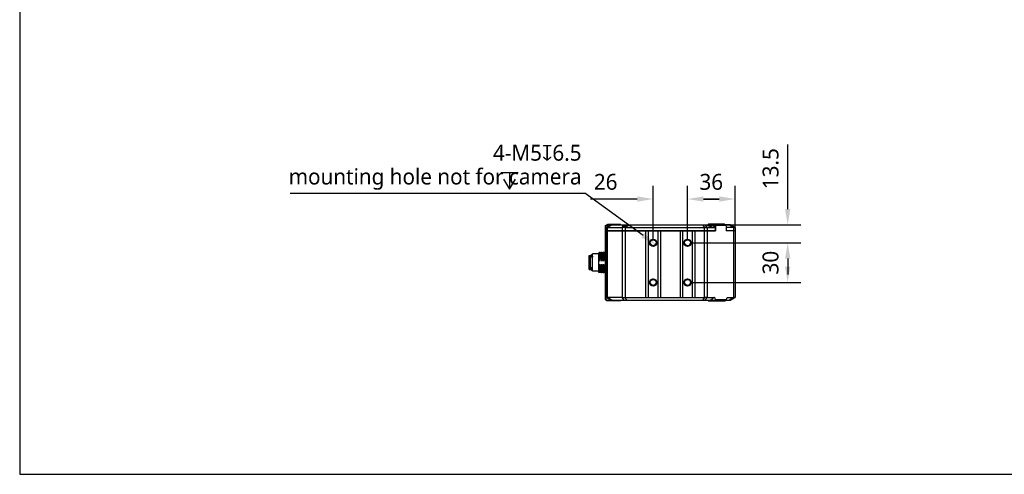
# Model space of a CAD drawing. Header units: millimetres. Extents: x 139 to 470, y 107 to 343.
# Tile 1 of 20: x 139 to 325, y 107 to 193. Entities that reach past the tile are written whole.
import ezdxf

# ---------------------------------------------------------------- set-up
doc = ezdxf.new("R2010")
doc.units = ezdxf.units.MM
doc.header["$LTSCALE"] = 32.67
doc.header["$PDMODE"] = 3
doc.header["$PDSIZE"] = 8
doc.layers.get('0').update_dxf_attribs({"linetype": 'CONTINUOUS'})
doc.layers.get('Defpoints').update_dxf_attribs({"linetype": 'CONTINUOUS'})
doc.layers.add('00_COMPONENTS', color=7, linetype='CONTINUOUS')
doc.layers.add('51__DRAFT_DIMS', color=7, linetype='CONTINUOUS')
doc.styles.get("Standard").update_dxf_attribs({"font": 'Roboto-Regular.ttf'})
doc.dimstyles.new('DIMSTYLE_1', dxfattribs={"dimtxt": 3, "dimasz": 3, "dimexe": 2.5, "dimexo": 0.5, "dimtad": 1, "dimlfac": 4, "dimdsep": 46, "dimtxsty": 'STANDARD', "dimblk": '_FILLED', "dimblk1": '_FILLED', "dimblk2": '_FILLED', "dimcen": 0.09, "dimclrt": 3, "dimazin": 2, "dimtp": 0.1, "dimtm": 0.1, "dimtfac": 1, "dimtofl": 0, "dimtmove": 0, "dimatfit": 1, "dimldrblk": '_FILLED', "dimfxl": 1, "dimtolj": 1, "dimarcsym": 0})
doc.dimstyles.new('DIMSTYLE_4', dxfattribs={"dimtxt": 3, "dimasz": 3, "dimexe": 2.5, "dimexo": 0.5, "dimgap": 0.75, "dimtad": 1, "dimlfac": 4, "dimdsep": 46, "dimtxsty": 'STANDARD', "dimblk": '_FILLED', "dimblk1": '_FILLED', "dimblk2": '_FILLED', "dimcen": 0.09, "dimclrt": 3, "dimazin": 2, "dimtp": 0.3, "dimtm": 0.3, "dimtfac": 1, "dimtofl": 0, "dimtmove": 0, "dimatfit": 3, "dimldrblk": '_FILLED', "dimfxl": 1, "dimtolj": 1, "dimarcsym": 0})
doc.dimstyles.new('DIMSTYLE_7', dxfattribs={"dimtxt": 3, "dimasz": 3, "dimexe": 2.5, "dimexo": 0.5, "dimgap": 0.75, "dimtad": 1, "dimlfac": 4, "dimdsep": 46, "dimtxsty": 'STANDARD', "dimblk": '_FILLED', "dimblk1": '_FILLED', "dimblk2": '_FILLED', "dimcen": 0.09, "dimclrt": 3, "dimazin": 2, "dimtp": 0.2, "dimtm": 0.2, "dimtfac": 1, "dimtofl": 0, "dimtmove": 0, "dimatfit": 3, "dimldrblk": '_FILLED', "dimfxl": 1, "dimtolj": 1, "dimarcsym": 0})

# ---------------------------------------------------------------- blocks, each defined once
blk = doc.blocks.new('_FILLED')
at = {"color": 0, "linetype": 'ByBlock'}
blk.add_solid([(0, 0), (-1, 0.167), (-1, -0.167)], dxfattribs=at)
blk = doc.blocks.new('*D12')
at = {"layer": '51__DRAFT_DIMS', "color": 0, "lineweight": -2}
for p, q in [((259.03, 151.07), (259.03, 161.34)), ((265.53, 151.07), (265.53, 161.34)), ((256.03, 158.84), (247.18, 158.84)), ((268.53, 158.84), (271.53, 158.84))]:
    blk.add_line(p, q, dxfattribs=at)
at = {"layer": 'Defpoints', "color": 0}
for p in [(265.53, 158.84), (259.03, 150.57), (265.53, 150.57)]:
    blk.add_point(p, dxfattribs=at)
at = {"layer": '51__DRAFT_DIMS', "color": 0, "linetype": 'ByBlock', "lineweight": -2, "xscale": 3, "yscale": 3, "zscale": 3}
blk.add_blockref('_FILLED', (259.03, 158.84), dxfattribs=at)
at = {"layer": '51__DRAFT_DIMS', "color": 0, "linetype": 'ByBlock', "lineweight": -2, "xscale": 3, "yscale": 3, "zscale": 3, "rotation": 180}
blk.add_blockref('_FILLED', (265.53, 158.84), dxfattribs=at)
at = {"layer": '51__DRAFT_DIMS', "color": 3, "insert": (252.28, 163.59), "char_height": 3, "attachment_point": 3, "line_spacing_factor": 0.9}
blk.add_mtext('\\A1;26', dxfattribs=at)
blk = doc.blocks.new('*D13')
at = {"layer": '51__DRAFT_DIMS', "color": 0, "lineweight": -2}
for p, q in [((265.53, 151.07), (265.53, 161.34)), ((274.53, 153.32), (274.53, 161.34)), ((271.53, 158.84), (268.53, 158.84))]:
    blk.add_line(p, q, dxfattribs=at)
at = {"layer": 'Defpoints', "color": 0}
for p in [(265.53, 158.84), (274.53, 152.82), (265.53, 150.57)]:
    blk.add_point(p, dxfattribs=at)
at = {"layer": '51__DRAFT_DIMS', "color": 0, "linetype": 'ByBlock', "lineweight": -2, "xscale": 3, "yscale": 3, "zscale": 3, "rotation": 180}
blk.add_blockref('_FILLED', (265.53, 158.84), dxfattribs=at)
at = {"layer": '51__DRAFT_DIMS', "color": 0, "linetype": 'ByBlock', "lineweight": -2, "xscale": 3, "yscale": 3, "zscale": 3}
blk.add_blockref('_FILLED', (274.53, 158.84), dxfattribs=at)
at = {"layer": '51__DRAFT_DIMS', "color": 3, "insert": (270.02, 163.59), "char_height": 3, "attachment_point": 2, "line_spacing_factor": 0.9}
blk.add_mtext('\\A1;36', dxfattribs=at)
blk = doc.blocks.new('*D14')
at = {"layer": '51__DRAFT_DIMS', "color": 0, "lineweight": -2}
for p, q in [((284.47, 156.95), (284.47, 169.15)), ((268.86, 153.95), (286.97, 153.95)), ((266.03, 150.57), (286.97, 150.57)), ((284.47, 147.57), (284.47, 144.57))]:
    blk.add_line(p, q, dxfattribs=at)
at = {"layer": 'Defpoints', "color": 0}
for p in [(268.36, 153.95), (265.53, 150.57), (284.47, 150.57)]:
    blk.add_point(p, dxfattribs=at)
at = {"layer": '51__DRAFT_DIMS', "color": 0, "linetype": 'ByBlock', "lineweight": -2, "xscale": 3, "yscale": 3, "zscale": 3}
for p, rotation in [((284.47, 153.95), 270), ((284.47, 150.57), 90)]:
    blk.add_blockref('_FILLED', p, dxfattribs=dict(at, rotation=rotation))
at = {"layer": '51__DRAFT_DIMS', "color": 3, "insert": (279.72, 160.7), "char_height": 3, "attachment_point": 1, "rotation": 90, "line_spacing_factor": 0.9}
blk.add_mtext('\\A1;13.5', dxfattribs=at)
blk = doc.blocks.new('*D15')
at = {"layer": '51__DRAFT_DIMS', "color": 0, "lineweight": -2}
for p, q in [((266.03, 150.57), (286.97, 150.57)), ((284.47, 147.57), (284.47, 146.07)), ((266.03, 143.07), (286.97, 143.07))]:
    blk.add_line(p, q, dxfattribs=at)
at = {"layer": 'Defpoints', "color": 0}
for p in [(265.53, 150.57), (265.53, 143.07), (284.47, 143.07)]:
    blk.add_point(p, dxfattribs=at)
at = {"layer": '51__DRAFT_DIMS', "color": 0, "linetype": 'ByBlock', "lineweight": -2, "xscale": 3, "yscale": 3, "zscale": 3}
for p, rotation in [((284.47, 150.57), 90), ((284.47, 143.07), 270)]:
    blk.add_blockref('_FILLED', p, dxfattribs=dict(at, rotation=rotation))
at = {"layer": '51__DRAFT_DIMS', "color": 3, "insert": (279.72, 146.82), "char_height": 3, "attachment_point": 2, "rotation": 90, "line_spacing_factor": 0.9}
blk.add_mtext('\\A1;30', dxfattribs=at)
blk = doc.blocks.new('*D16')
at = {"layer": '51__DRAFT_DIMS', "color": 0, "lineweight": -2}
for p in [(190.4, 159.97), (257.11, 151.97)]:
    blk.add_line(p, (246.11, 159.97), dxfattribs=at)
at = {"layer": 'Defpoints', "color": 0}
for p in [(258.52, 150.94), (259.53, 150.21)]:
    blk.add_point(p, dxfattribs=at)
at = {"layer": '51__DRAFT_DIMS', "color": 0, "linetype": 'ByBlock', "lineweight": -2, "xscale": 3, "yscale": 3, "zscale": 3, "rotation": 323.9818734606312}
blk.add_blockref('_FILLED', (259.53, 150.21), dxfattribs=at)
at = {"layer": '51__DRAFT_DIMS', "color": 3, "insert": (245.48, 169.09), "char_height": 3, "attachment_point": 3, "line_spacing_factor": 0.9}
blk.add_mtext('\\A1;4-M{\\A1;5\\Fgdt|c0;x\\fRoboto|b0|i0|c0|p2;6.5\\Pmounting hole not for camera}', dxfattribs=at)

msp = doc.modelspace()

# ---------------------------------------------------------------- linework, layer by layer
msp.add_lwpolyline([(139.2143, 343.1986), (139.2143, 106.8055), (470.0216, 106.8055), (470.0216, 343.1986)], close=True)
at = {"layer": '00_COMPONENTS', "color": 7}
for p, q in [((250.0281, 153.8247), (250.4656, 154.0747)), ((250.0281, 139.8247), (250.0281, 153.8247)), ((250.0281, 152.8247), (270.8223, 152.8247)), ((251.0281, 153.9497), (250.1531, 153.4497)), ((250.1531, 152.8997), (250.1531, 153.4497)), ((250.1531, 152.8997), (270.7958, 152.8997)), ((250.1531, 140.1997), (250.1531, 152.8247)), ((250.2781, 153.9497), (250.2667, 153.961)), ((250.2781, 153.9497), (250.2781, 153.5211)), ((250.2781, 153.9497), (254.4272, 153.9497)), ((250.2781, 152.8997), (250.2781, 152.8247)), ((250.3728, 153.4497), (253.1834, 153.4497)), ((250.4031, 152.8247), (250.4031, 152.8997)), ((250.4656, 154.0747), (252.7781, 154.0747)), ((252.7781, 154.0747), (252.9031, 153.9497)), ((253.2804, 153.6997), (254.0897, 153.6997)), ((253.7138, 153.4497), (268.7174, 153.4497)), ((254.4297, 153.9497), (270.4895, 153.9497)), ((258.1531, 140.1997), (258.1531, 152.8247)), ((259.9031, 152.8247), (259.9031, 140.1997)), ((264.6531, 140.1997), (264.6531, 152.8247)), ((266.4031, 152.8247), (266.4031, 140.1997)), ((269.2478, 153.4497), (270.7958, 153.4497)), ((269.5205, 154.0747), (269.3955, 153.9497)), ((272.4575, 154.0747), (269.5205, 154.0747)), ((269.694, 153.6997), (270.0258, 153.6997)), ((270.1771, 153.9497), (270.7958, 153.4497)), ((270.2566, 152.8247), (270.2566, 152.8997)), ((270.4895, 153.9497), (270.6013, 154.0747)), ((270.4895, 153.9497), (270.8223, 153.6807)), ((270.6013, 154.0747), (270.9107, 153.8247)), ((270.7958, 152.8997), (270.7958, 153.4497)), ((270.8223, 153.6807), (270.9107, 153.8247)), ((270.8223, 153.6807), (270.8223, 152.8247)), ((272.7668, 153.8247), (270.9107, 153.8247)), ((272.7668, 153.8247), (272.4575, 154.0747)), ((273.6531, 153.9497), (272.6122, 153.9497)), ((272.7668, 153.8247), (272.8552, 153.6807)), ((272.8552, 153.6807), (272.8552, 152.8247)), ((272.8552, 153.4711), (272.8817, 153.4497)), ((272.8552, 152.8997), (274.5281, 152.8997)), ((274.5281, 152.8247), (272.8552, 152.8247)), ((274.3084, 153.4497), (272.8817, 153.4497)), ((272.8817, 152.8997), (272.8817, 153.4497)), ((274.5281, 153.4497), (273.6531, 153.9497)), ((274.2781, 152.8997), (274.2781, 152.8247)), ((274.5281, 153.4497), (274.5281, 152.8997)), ((274.5281, 152.8247), (274.5281, 140.1997)), ((246.9031, 148.1372), (247.1031, 148.1372)), ((246.9031, 145.5122), (246.9031, 148.1372)), ((247.1031, 148.1372), (247.1031, 145.5122)), ((247.1031, 148.1122), (247.1281, 148.1372)), ((247.1281, 148.1372), (247.3531, 148.1372)), ((247.1281, 145.5122), (247.1281, 148.1372)), ((247.1531, 147.7747), (247.2031, 147.8247)), ((247.1531, 145.8747), (247.1531, 147.7747)), ((247.5281, 147.8247), (247.2031, 147.8247)), ((247.2031, 145.8247), (247.2031, 147.8247)), ((247.3531, 148.3247), (247.4294, 148.3247)), ((247.3531, 147.8247), (247.3531, 148.3247)), ((247.4327, 148.3196), (247.4335, 148.3164)), ((247.5038, 148.1965), (247.4336, 148.318)), ((247.5104, 148.2147), (247.5019, 148.1999)), ((247.5202, 148.2315), (247.5104, 148.2147)), ((247.5281, 148.2453), (247.5202, 148.2315)), ((247.5281, 145.1997), (247.5281, 148.4497)), ((248.7781, 148.4497), (247.5281, 148.4497)), ((248.8298, 148.7219), (248.7781, 148.6325)), ((248.7781, 144.9247), (248.7781, 148.6325)), ((248.9912, 148.7247), (248.833, 148.7247)), ((248.8983, 147.6978), (249.0565, 147.6978)), ((249.1033, 148.5338), (248.9945, 148.7219)), ((249.2048, 148.7219), (249.0996, 148.5401)), ((249.3664, 148.7247), (249.208, 148.7247)), ((249.2733, 147.6978), (249.4317, 147.6978)), ((249.4784, 148.534), (249.3698, 148.7218)), ((249.4148, 148.7047), (249.3972, 148.6743)), ((249.4206, 148.7147), (249.4148, 148.7047)), ((249.4235, 148.7247), (249.582, 148.7247)), ((249.5798, 148.7219), (249.4748, 148.5403)), ((249.5424, 147.5506), (249.5425, 147.5486)), ((249.5551, 147.2057), (249.5553, 147.1991)), ((249.5553, 147.1991), (249.5583, 147.1162)), ((249.7415, 148.7247), (249.583, 148.7247)), ((249.6483, 147.6978), (249.8068, 147.6978)), ((249.8535, 148.5338), (249.7448, 148.7218)), ((249.7897, 148.7046), (249.7722, 148.6743)), ((249.7955, 148.7146), (249.7897, 148.7046)), ((249.7985, 148.7247), (249.957, 148.7247)), ((249.8522, 148.5441), (249.8499, 148.5401)), ((249.955, 148.7218), (249.8522, 148.5441)), ((250.0281, 148.7247), (249.9583, 148.7247)), ((250.0236, 147.6978), (250.0281, 147.6978)), ((246.9031, 145.5122), (247.1031, 145.5122)), ((247.1031, 145.5372), (247.1281, 145.5122)), ((247.1281, 145.5122), (247.3531, 145.5122)), ((247.1531, 145.8747), (247.2031, 145.8247)), ((247.5281, 145.8247), (247.2031, 145.8247)), ((247.3531, 145.8247), (247.3531, 145.4023)), ((247.3537, 145.4023), (247.3689, 145.4286)), ((247.3689, 145.4286), (247.3769, 145.4424)), ((247.3749, 145.4459), (247.4437, 145.3268)), ((247.4461, 145.3247), (247.5281, 145.3247)), ((249.1137, 145.9516), (248.9553, 145.9516)), ((249.4885, 145.9516), (249.3303, 145.9516)), ((249.8638, 145.9516), (249.7053, 145.9516)), ((248.7781, 145.1997), (247.5281, 145.1997)), ((248.8038, 144.9247), (248.7781, 144.9247)), ((248.8072, 144.9276), (248.9102, 145.1056)), ((248.9085, 145.1155), (249.0173, 144.9275)), ((248.9102, 145.1056), (248.9122, 145.1092)), ((249.1789, 144.9247), (249.0205, 144.9247)), ((249.182, 144.9273), (249.2872, 145.1092)), ((249.2781, 144.9247), (249.2781, 145.0935)), ((249.2781, 144.9247), (249.3923, 144.9247)), ((249.2837, 145.1153), (249.3923, 144.9275)), ((249.5537, 144.9247), (249.3955, 144.9247)), ((249.5571, 144.9276), (249.6602, 145.1058)), ((249.5826, 144.9717), (249.6079, 144.9281)), ((249.6116, 144.9247), (249.6117, 144.9247)), ((249.6118, 144.9247), (249.7673, 144.9247)), ((249.6586, 145.1155), (249.7673, 144.9275)), ((249.6602, 145.1058), (249.6622, 145.1092)), ((249.929, 144.9247), (249.7705, 144.9247)), ((249.9323, 144.9275), (250.0281, 145.0932)), ((249.9577, 144.9714), (249.9828, 144.928)), ((249.9865, 144.9247), (249.9867, 144.9247)), ((249.9867, 144.9247), (250.0281, 144.9247)), ((250.0281, 139.8247), (250.2781, 139.5747)), ((250.1009, 139.7518), (250.1009, 139.8264)), ((251.0281, 139.6997), (250.1531, 140.1997)), ((250.3227, 139.6997), (270.7024, 139.6997)), ((253.1834, 140.1997), (250.3728, 140.1997)), ((252.9031, 139.6997), (252.9031, 139.6497)), ((253.7138, 140.1997), (268.7174, 140.1997)), ((269.2478, 140.1997), (270.5748, 140.1997)), ((269.3955, 139.6997), (269.3955, 139.6497)), ((270.6986, 139.6497), (270.7759, 139.7591)), ((270.8217, 139.8247), (272.8558, 139.8247)), ((272.8088, 139.7591), (272.7315, 139.6497)), ((272.7668, 139.6997), (273.6531, 139.6997)), ((273.1027, 140.1997), (274.3084, 140.1997)), ((273.6531, 139.6997), (274.5281, 140.1997)), ((252.9031, 139.6497), (250.2031, 139.6497)), ((252.8281, 139.5747), (250.2781, 139.5747)), ((252.8281, 139.5747), (252.9031, 139.6497)), ((270.6986, 139.6497), (269.3955, 139.6497)), ((269.4705, 139.5747), (269.3955, 139.6497)), ((269.4705, 139.5747), (272.6254, 139.5747)), ((270.6986, 139.6497), (270.6986, 139.5747)), ((272.6254, 139.5747), (272.7315, 139.6497))]:
    msp.add_line(p, q, dxfattribs=at)
at = {"layer": '00_COMPONENTS', "color": 4}
for p, q in [((251.2461, 153.9497), (250.3711, 153.4497)), ((250.3728, 152.8997), (250.3728, 153.4497)), ((250.3728, 140.1997), (250.3728, 152.8247)), ((250.6594, 152.8247), (250.6594, 152.8997)), ((251.6531, 154.0747), (251.6531, 153.9497)), ((253.1834, 153.4497), (253.1834, 152.8997)), ((253.1834, 152.8247), (253.1834, 140.1997)), ((253.3413, 153.6651), (253.1851, 153.4497)), ((253.2504, 152.8997), (253.2504, 152.8247)), ((253.2813, 153.6747), (253.9692, 153.6747)), ((253.8675, 153.6651), (253.7114, 153.4497)), ((253.7138, 153.4497), (253.7138, 152.8997)), ((253.7138, 152.8247), (253.7138, 140.1997)), ((253.8691, 152.8997), (253.8691, 152.8247)), ((257.669, 140.1997), (257.669, 152.8247)), ((260.3872, 152.8247), (260.3872, 140.1997)), ((264.169, 140.1997), (264.169, 152.8247)), ((266.8872, 152.8247), (266.8872, 140.1997)), ((268.3574, 153.9497), (268.7198, 153.4497)), ((268.5621, 152.8997), (268.5621, 152.8247)), ((268.7174, 152.8997), (268.7174, 153.4497)), ((268.7174, 140.1997), (268.7174, 152.8247)), ((269.2461, 153.4497), (268.8836, 153.9497)), ((269.1808, 152.8997), (269.1808, 152.8247)), ((269.2478, 153.4497), (269.2478, 152.8997)), ((269.2478, 152.8247), (269.2478, 140.1997)), ((269.85, 154.0747), (269.7616, 153.9497)), ((269.8102, 153.6747), (270.025, 153.6747)), ((270.0003, 152.8247), (270.0003, 152.8997)), ((273.3237, 152.8247), (273.3237, 152.8997)), ((273.4351, 153.9497), (274.3101, 153.4497)), ((274.0218, 152.8997), (274.0218, 152.8247)), ((274.3084, 152.8997), (274.3084, 153.4497)), ((274.3084, 140.1997), (274.3084, 152.8247)), ((250.3227, 139.6997), (250.1009, 139.8264)), ((251.2461, 139.6997), (250.3711, 140.1997)), ((251.6531, 139.5747), (251.6531, 139.6997)), ((253.5476, 139.6997), (253.1851, 140.1997)), ((254.0738, 139.6997), (253.7114, 140.1997)), ((268.7198, 140.1997), (268.3574, 139.6997)), ((268.8836, 139.6997), (269.2461, 140.1997)), ((269.7616, 139.6997), (269.7616, 139.6497)), ((270.5748, 140.1997), (269.9561, 139.6997)), ((270.7759, 139.7591), (270.7024, 139.6997)), ((273.1027, 140.1997), (272.9057, 140.0404)), ((274.3101, 140.1997), (273.4351, 139.6997)), ((269.8147, 139.5747), (269.7616, 139.6497))]:
    msp.add_line(p, q, dxfattribs=at)
at = {"layer": '00_COMPONENTS', "color": 7}
for centre, radius in [((259.0281, 150.5747), 0.6875), ((259.0281, 150.5747), 0.5625), ((265.5281, 150.5747), 0.6875), ((265.5281, 150.5747), 0.5625), ((259.0281, 143.0747), 0.6875), ((259.0281, 143.0747), 0.5625), ((265.5281, 143.0747), 0.6875), ((265.5281, 143.0747), 0.5625)]:
    msp.add_circle(centre, radius, dxfattribs=at)
for centre, radius, start, end in [((253.2798, 153.6747), 0.025, 90, 160.263556), ((253.6872, 157.6024), 3.9414, 271.891266, 272.621799), ((270.0751, 155.1443), 1.494, 253.696918, 255.224021), ((270.0333, 154.9823), 1.3268, 255.184787, 257.675276), ((269.9613, 153.9109), 0.2447, 283.328081, 284.951016), ((270.0264, 153.6747), 0.025, 19.763146, 90), ((247.2159, 148.2655), 0.2235, 12.583621, 13.160953), ((245.4188, 146.6641), 3.4193, 7.583282, 10.75158), ((303.5434, 147.8268), 54.462, 181.973174, 182.175688)]:
    msp.add_arc(centre, radius, start, end, dxfattribs=at)
at = {"layer": '00_COMPONENTS', "color": 4}
for centre in [(259.0281, 150.5747), (265.5281, 150.5747), (259.0281, 143.0747), (265.5281, 143.0747)]:
    msp.add_arc(centre, 0.625, 255, 195, dxfattribs=at)
at = {"layer": '00_COMPONENTS', "color": 7}
for centre, major_axis, ratio, start_param, end_param in [((250.9031, 153.8782), (0.7407, 0.3469), 0.33976239, -2.51719882, -2.51400232), ((253.8173, 154.0211), (0.6172, 0.2891), 0.33976239, 2.39974458, 3.68875286), ((253.7138, 153.8782), (0.7407, 0.3469), 0.33976239, -2.51400232, -2.51080582), ((253.7138, 153.8782), (0.75, 0), 0.57142857, -1.57399282, -1.57079633), ((253.8173, 154.0211), (0.625, 0), 0.57142857, 4.7928191, 6.08182739), ((268.7174, 153.8782), (0.75, 0), 0.57142857, -1.57079633, -1.56759983), ((268.7174, 153.8782), (0.7407, -0.3469), 0.33976239, -0.63078683, -0.62759034), ((273.7781, 153.8782), (0.7407, -0.3469), 0.33976239, -0.62759033, -0.62439383), ((250.9031, 139.7711), (0.7407, -0.3469), 0.33976239, 2.51400232, 2.51719882), ((253.7138, 139.7711), (0.7407, -0.3469), 0.33976239, 2.51080582, 2.51400232), ((253.7138, 139.7711), (0.75, 0), 0.57142857, 1.57079633, 1.57399282), ((268.7174, 139.7711), (0.75, 0), 0.57142857, 1.56759983, 1.57079633), ((268.7174, 139.7711), (0.7407, 0.3469), 0.33976239, 0.62759034, 0.63078683), ((270.5748, 139.7966), (0, 0.4031), 0.61394061, -1.50100018, 0), ((270.5284, 139.7591), (0.6911, 0.933), 0.17267213, -1.44357819, -1.37378204), ((273.0563, 139.7591), (0.6911, 0.933), 0.17267213, -4.65496699, -4.58517084), ((273.1027, 139.7966), (0, 0.4031), 0.61394061, 0, 1.50100018), ((273.7781, 139.7711), (0.7407, 0.3469), 0.33976239, 0.62439383, 0.62759033)]:
    msp.add_ellipse(centre, major_axis=major_axis, ratio=ratio, start_param=start_param, end_param=end_param, dxfattribs=at)
for points, knots in [([(250.3711, 153.4497), (250.3548, 153.4497), (250.324, 153.4499), (250.2808, 153.4504), (250.2435, 153.4508), (250.2162, 153.4509), (250.1976, 153.4509), (250.1861, 153.4508), (250.1764, 153.4506), (250.1683, 153.4504), (250.162, 153.4502), (250.1579, 153.45), (250.1554, 153.4499), (250.1542, 153.4497), (250.1534, 153.4498), (250.1531, 153.4497)], [0, 0, 0, 0, 0.22419542, 0.42314752, 0.5949681, 0.7380251, 0.79833403, 0.85096845, 0.89580535, 0.93274028, 0.96168699, 0.98257685, 0.98998384, 0.99535873, 1, 1, 1, 1]), ([(253.7114, 153.4497), (253.6165, 153.4499), (253.4787, 153.4513), (253.3033, 153.4505), (253.2228, 153.4498), (253.1851, 153.4497)], [0, 0, 0, 0, 0.54085101, 0.7853573, 1, 1, 1, 1]), ([(253.3413, 153.6651), (253.3739, 153.6628), (253.4452, 153.6605), (253.5592, 153.6595), (253.6852, 153.66), (253.7726, 153.6616), (253.8173, 153.6631)], [0, 0, 0, 0, 0.20612641, 0.44922616, 0.71803396, 1, 1, 1, 1]), ([(268.7198, 153.4497), (268.8147, 153.4499), (268.9525, 153.4513), (269.1279, 153.4505), (269.2084, 153.4498), (269.2461, 153.4497)], [0, 0, 0, 0, 0.54085103, 0.78535734, 1, 1, 1, 1]), ([(269.1443, 153.9497), (269.1964, 153.9147), (269.3086, 153.8486), (269.4267, 153.7937), (269.4889, 153.7686)], [0, 0, 0, 0, 0.48343398, 1, 1, 1, 1]), ([(269.6557, 153.7103), (269.6417, 153.7144), (269.5854, 153.7317), (269.53, 153.7519), (269.4889, 153.7686)], [0, 0, 0, 0, 0.24632882, 1, 1, 1, 1]), ([(270.0177, 153.6728), (270.0001, 153.6687), (269.961, 153.6635), (269.8975, 153.6638), (269.8259, 153.6712), (269.776, 153.6805), (269.7501, 153.6861)], [0, 0, 0, 0, 0.20036471, 0.43630428, 0.70471167, 1, 1, 1, 1]), ([(270.0103, 153.9497), (270.0257, 153.9341), (270.0533, 153.9036), (270.0864, 153.8566), (270.1079, 153.8122), (270.1139, 153.7823), (270.1139, 153.7686)], [0, 0, 0, 0, 0.30894494, 0.57811136, 0.80708296, 1, 1, 1, 1]), ([(270.0487, 153.6826), (270.0468, 153.6819), (270.0389, 153.6787), (270.0307, 153.6762), (270.0244, 153.6745)], [0, 0, 0, 0, 0.23961288, 1, 1, 1, 1]), ([(270.0746, 153.6963), (270.0727, 153.695), (270.0644, 153.6898), (270.0556, 153.6855), (270.0487, 153.6826)], [0, 0, 0, 0, 0.23722781, 1, 1, 1, 1]), ([(270.1139, 153.7686), (270.1139, 153.7615), (270.1124, 153.7475), (270.105, 153.7276), (270.0922, 153.71), (270.0809, 153.7006), (270.0746, 153.6963)], [0, 0, 0, 0, 0.24784933, 0.48782127, 0.73380709, 1, 1, 1, 1]), ([(274.3101, 153.4497), (274.3264, 153.4497), (274.3572, 153.4499), (274.4004, 153.4504), (274.4377, 153.4508), (274.465, 153.4509), (274.4836, 153.4509), (274.4951, 153.4508), (274.5048, 153.4506), (274.5129, 153.4504), (274.5192, 153.4502), (274.5233, 153.45), (274.5258, 153.4499), (274.527, 153.4497), (274.5278, 153.4498), (274.5281, 153.4497)], [0, 0, 0, 0, 0.22419543, 0.42314749, 0.59496809, 0.73802516, 0.79833411, 0.85096853, 0.89580542, 0.93274034, 0.96168704, 0.98257689, 0.98998388, 0.99535876, 1, 1, 1, 1]), ([(247.4294, 148.3247), (247.4297, 148.3247), (247.4317, 148.3236), (247.4322, 148.3213), (247.4327, 148.3196)], [0, 0, 0, 0, 0.14068443, 1, 1, 1, 1]), ([(247.434, 148.3142), (247.4342, 148.3134), (247.4351, 148.3096), (247.4359, 148.3057), (247.4364, 148.3027)], [0, 0, 0, 0, 0.21730937, 1, 1, 1, 1]), ([(247.4364, 148.3027), (247.4401, 148.2818), (247.4455, 148.2264), (247.4529, 148.1245), (247.4602, 147.9863), (247.4647, 147.8824), (247.4671, 147.825)], [0, 0, 0, 0, 0.13308585, 0.34835062, 0.64001148, 1, 1, 1, 1]), ([(247.5036, 148.196), (247.5053, 148.1933), (247.5075, 148.1842), (247.5106, 148.167), (247.5134, 148.1414), (247.5177, 148.0919), (247.5226, 148.0114), (247.5262, 147.9421), (247.5281, 147.9027)], [0, 0, 0, 0, 0.03290728, 0.09264175, 0.17970155, 0.29378823, 0.59916491, 1, 1, 1, 1]), ([(248.778, 147.8975), (248.7807, 147.8385), (248.7918, 147.5781), (248.8012, 147.3177), (248.8083, 147.1162)], [0, 0, 0, 0, 0.22649433, 1, 1, 1, 1]), ([(248.833, 148.7247), (248.8328, 148.7247), (248.8313, 148.7243), (248.8304, 148.7229), (248.8298, 148.7219)], [0, 0, 0, 0, 0.18822313, 1, 1, 1, 1]), ([(248.8983, 147.6978), (248.8957, 147.7717), (248.8905, 147.9128), (248.8824, 148.1129), (248.8745, 148.289), (248.8665, 148.4377), (248.8596, 148.5434), (248.8538, 148.6121), (248.8498, 148.6514), (248.846, 148.6819), (248.8419, 148.7047), (248.8388, 148.7171), (248.835, 148.7247), (248.833, 148.7247)], [0, 0, 0, 0, 0.21521844, 0.41064896, 0.58265815, 0.72805472, 0.84414868, 0.89052455, 0.92883396, 0.95891734, 0.98067842, 0.99415045, 1, 1, 1, 1]), ([(248.9945, 148.7219), (248.9943, 148.7223), (248.9935, 148.7235), (248.9922, 148.7247), (248.9912, 148.7247)], [0, 0, 0, 0, 0.33672505, 1, 1, 1, 1]), ([(249.0565, 147.6978), (249.054, 147.7682), (249.0491, 147.9029), (249.0415, 148.0947), (249.0338, 148.2652), (249.0263, 148.4114), (249.0187, 148.5308), (249.0122, 148.6128), (249.0066, 148.6634), (249.0029, 148.69), (248.9992, 148.7086), (248.9964, 148.7186), (248.9945, 148.7219)], [0, 0, 0, 0, 0.20576197, 0.39377552, 0.56084993, 0.70420832, 0.82144535, 0.91062697, 0.944234, 0.97034548, 0.98890564, 1, 1, 1, 1]), ([(249.1033, 148.5338), (249.1058, 148.5294), (249.1094, 148.5154), (249.1142, 148.4891), (249.119, 148.4509), (249.1238, 148.4014), (249.1287, 148.3408), (249.1356, 148.2393), (249.1442, 148.0887), (249.154, 147.8825), (249.1636, 147.6467), (249.1735, 147.388), (249.18, 147.2086), (249.1833, 147.1162)], [0, 0, 0, 0, 0.01087098, 0.02979161, 0.05684611, 0.09196006, 0.13486335, 0.18519547, 0.306717, 0.4532933, 0.62098786, 0.8049169, 1, 1, 1, 1]), ([(249.2048, 148.7219), (249.205, 148.7223), (249.2058, 148.7235), (249.2071, 148.7247), (249.208, 148.7247)], [0, 0, 0, 0, 0.33621464, 1, 1, 1, 1]), ([(249.208, 148.7247), (249.21, 148.7247), (249.2138, 148.7171), (249.2168, 148.7047), (249.221, 148.6819), (249.2248, 148.6514), (249.2288, 148.6121), (249.2346, 148.5434), (249.2415, 148.4377), (249.2495, 148.289), (249.2575, 148.1129), (249.2655, 147.9128), (249.2707, 147.7717), (249.2733, 147.6978)], [0, 0, 0, 0, 0.00584045, 0.01931768, 0.04108044, 0.07116588, 0.10947345, 0.15585128, 0.27194652, 0.41734271, 0.5893484, 0.78478497, 1, 1, 1, 1]), ([(249.3697, 148.7218), (249.3695, 148.7222), (249.3687, 148.7235), (249.3674, 148.7247), (249.3664, 148.7247)], [0, 0, 0, 0, 0.33735458, 1, 1, 1, 1]), ([(249.4317, 147.6978), (249.4291, 147.7682), (249.4242, 147.9028), (249.4166, 148.0946), (249.4091, 148.265), (249.4015, 148.4112), (249.3939, 148.5307), (249.3874, 148.6126), (249.3818, 148.6633), (249.3781, 148.6899), (249.3744, 148.7086), (249.3716, 148.7185), (249.3697, 148.7218)], [0, 0, 0, 0, 0.20569875, 0.39366072, 0.56070047, 0.70404516, 0.82129018, 0.91050175, 0.94413223, 0.97027282, 0.98886733, 1, 1, 1, 1]), ([(249.4235, 148.7247), (249.4214, 148.7247), (249.4175, 148.7164), (249.4161, 148.7105), (249.4151, 148.7057)], [0, 0, 0, 0, 0.29968241, 1, 1, 1, 1]), ([(249.4206, 148.7147), (249.4209, 148.7153), (249.4218, 148.7168), (249.4241, 148.7178), (249.4251, 148.7172)], [0, 0, 0, 0, 0.36121538, 1, 1, 1, 1]), ([(249.4461, 148.5903), (249.4444, 148.6098), (249.4412, 148.6435), (249.4361, 148.6852), (249.4312, 148.7105), (249.4274, 148.7215), (249.4247, 148.7247), (249.4235, 148.7247)], [0, 0, 0, 0, 0.4262151, 0.73470498, 0.92375705, 0.97435692, 1, 1, 1, 1]), ([(249.4251, 148.7172), (249.4265, 148.7162), (249.4288, 148.7115), (249.4302, 148.707), (249.431, 148.704)], [0, 0, 0, 0, 0.35458841, 1, 1, 1, 1]), ([(249.4784, 148.534), (249.4803, 148.5307), (249.4832, 148.5208), (249.487, 148.5023), (249.4908, 148.4762), (249.4965, 148.427), (249.5033, 148.3478), (249.5112, 148.2326), (249.5189, 148.092), (249.5267, 147.9288), (249.5346, 147.7457), (249.5398, 147.6175), (249.5424, 147.5506)], [0, 0, 0, 0, 0.0116718, 0.0308521, 0.05756035, 0.09168644, 0.18162874, 0.29931165, 0.44284638, 0.60960009, 0.79639921, 1, 1, 1, 1]), ([(249.5425, 147.5486), (249.5435, 147.5208), (249.5479, 147.4065), (249.5519, 147.2922), (249.5551, 147.2057)], [0, 0, 0, 0, 0.24280469, 1, 1, 1, 1]), ([(249.5798, 148.7219), (249.58, 148.7223), (249.5808, 148.7235), (249.5821, 148.7247), (249.583, 148.7247)], [0, 0, 0, 0, 0.33671547, 1, 1, 1, 1]), ([(249.583, 148.7247), (249.585, 148.7247), (249.5888, 148.7171), (249.5919, 148.7047), (249.596, 148.6819), (249.5998, 148.6514), (249.6038, 148.6121), (249.6096, 148.5434), (249.6165, 148.4377), (249.6245, 148.289), (249.6325, 148.1129), (249.6405, 147.9128), (249.6457, 147.7717), (249.6483, 147.6978)], [0, 0, 0, 0, 0.00583973, 0.01931461, 0.04107563, 0.07116036, 0.10946797, 0.15584627, 0.27194281, 0.41734004, 0.58934643, 0.78478373, 1, 1, 1, 1]), ([(249.7415, 148.7247), (249.7418, 148.7247), (249.7433, 148.7243), (249.7442, 148.7229), (249.7448, 148.7218)], [0, 0, 0, 0, 0.18775934, 1, 1, 1, 1]), ([(249.7448, 148.7218), (249.7467, 148.7186), (249.7495, 148.7086), (249.7532, 148.69), (249.7568, 148.6634), (249.7624, 148.6127), (249.769, 148.5308), (249.7765, 148.4113), (249.7841, 148.2651), (249.7917, 148.0947), (249.7993, 147.9029), (249.8043, 147.7682), (249.8068, 147.6978)], [0, 0, 0, 0, 0.01110752, 0.02967591, 0.05579342, 0.08940582, 0.1785963, 0.29583394, 0.4391865, 0.60625755, 0.79424661, 1, 1, 1, 1]), ([(249.7985, 148.7247), (249.7964, 148.7247), (249.7925, 148.7164), (249.7912, 148.7105), (249.7901, 148.7057)], [0, 0, 0, 0, 0.2998031, 1, 1, 1, 1]), ([(249.7916, 148.7038), (249.7919, 148.705), (249.793, 148.7087), (249.7942, 148.7123), (249.7955, 148.7146)], [0, 0, 0, 0, 0.31255635, 1, 1, 1, 1]), ([(249.7955, 148.7146), (249.7961, 148.7157), (249.7973, 148.7178), (249.7998, 148.7172), (249.8005, 148.7167)], [0, 0, 0, 0, 0.5887166, 1, 1, 1, 1]), ([(249.8211, 148.5903), (249.8194, 148.6098), (249.8162, 148.6435), (249.8111, 148.6852), (249.8062, 148.7105), (249.8024, 148.7215), (249.7997, 148.7247), (249.7985, 148.7247)], [0, 0, 0, 0, 0.42622149, 0.73471622, 0.92376812, 0.97436402, 1, 1, 1, 1]), ([(249.8005, 148.7167), (249.8019, 148.7154), (249.8041, 148.7105), (249.8055, 148.7057), (249.8063, 148.7025)], [0, 0, 0, 0, 0.36631902, 1, 1, 1, 1]), ([(249.8535, 148.5337), (249.8561, 148.5293), (249.8595, 148.5154), (249.8643, 148.4891), (249.8689, 148.4508), (249.8738, 148.4013), (249.8788, 148.3407), (249.8859, 148.2392), (249.8943, 148.0886), (249.9038, 147.8824), (249.9138, 147.6467), (249.9237, 147.3879), (249.9301, 147.2086), (249.9333, 147.1162)], [0, 0, 0, 0, 0.0107984, 0.02972102, 0.05682546, 0.09196731, 0.13486891, 0.18519226, 0.30665929, 0.45331519, 0.62103902, 0.80493587, 1, 1, 1, 1]), ([(249.9583, 148.7247), (249.958, 148.7247), (249.9565, 148.7243), (249.9556, 148.7228), (249.955, 148.7218)], [0, 0, 0, 0, 0.18670986, 1, 1, 1, 1]), ([(250.0236, 147.6978), (250.0209, 147.7717), (250.0156, 147.9128), (250.0074, 148.1129), (249.9997, 148.289), (249.9919, 148.4377), (249.9848, 148.5434), (249.9788, 148.6121), (249.9748, 148.6514), (249.971, 148.6819), (249.967, 148.7047), (249.9641, 148.7171), (249.9603, 148.7247), (249.9583, 148.7247)], [0, 0, 0, 0, 0.21523106, 0.41067242, 0.58268631, 0.72808732, 0.84419861, 0.89058491, 0.9288967, 0.95897188, 0.98071772, 0.99416977, 1, 1, 1, 1]), ([(247.3531, 145.6823), (247.3547, 145.6508), (247.3578, 145.5953), (247.3623, 145.5308), (247.3662, 145.4911), (247.3688, 145.4704), (247.3714, 145.456), (247.3734, 145.4484), (247.3748, 145.4459)], [0, 0, 0, 0, 0.39887926, 0.70115319, 0.81467134, 0.90247702, 0.96422303, 1, 1, 1, 1]), ([(247.4437, 145.3268), (247.4411, 145.3314), (247.4382, 145.3466), (247.4338, 145.3758), (247.4298, 145.4194), (247.4254, 145.4764), (247.4212, 145.5465), (247.4152, 145.664), (247.4113, 145.7581), (247.4088, 145.8246)], [0, 0, 0, 0, 0.03151093, 0.09113825, 0.17873831, 0.29358, 0.4345909, 0.60042817, 1, 1, 1, 1]), ([(248.8287, 146.5331), (248.8319, 146.4408), (248.8383, 146.2613), (248.8482, 146.0026), (248.8581, 145.7668), (248.8677, 145.5606), (248.8761, 145.41), (248.8832, 145.3085), (248.8882, 145.2479), (248.8931, 145.1985), (248.8977, 145.1603), (248.9025, 145.1339), (248.906, 145.12), (248.9085, 145.1155)], [0, 0, 0, 0, 0.19509757, 0.37908023, 0.5467413, 0.69329831, 0.81488019, 0.86524781, 0.90811607, 0.94315821, 0.97019238, 0.9891202, 1, 1, 1, 1]), ([(248.9553, 145.9516), (248.9578, 145.8812), (248.9627, 145.7465), (248.9703, 145.5546), (248.978, 145.3842), (248.9855, 145.238), (248.993, 145.1185), (248.9996, 145.0366), (249.0052, 144.9859), (249.0089, 144.9593), (249.0126, 144.9407), (249.0154, 144.9308), (249.0173, 144.9275)], [0, 0, 0, 0, 0.2057677, 0.3937853, 0.5608621, 0.70422132, 0.82145732, 0.91063602, 0.94424109, 0.97035039, 0.98890823, 1, 1, 1, 1]), ([(249.1789, 144.9247), (249.1773, 144.9247), (249.1738, 144.9305), (249.1711, 144.9406), (249.1674, 144.9587), (249.164, 144.9831), (249.1604, 145.0145), (249.1552, 145.0696), (249.149, 145.1545), (249.1419, 145.2747), (249.1348, 145.4178), (249.1276, 145.5819), (249.123, 145.698), (249.1207, 145.7592)], [0, 0, 0, 0, 0.00604364, 0.01938231, 0.04079247, 0.07035629, 0.10802182, 0.15366946, 0.26827105, 0.4125202, 0.58431103, 0.78109051, 1, 1, 1, 1]), ([(249.2036, 146.5332), (249.2069, 146.4408), (249.2134, 146.2613), (249.2232, 146.0026), (249.2329, 145.7668), (249.2427, 145.5606), (249.2513, 145.4099), (249.2582, 145.3085), (249.2631, 145.248), (249.268, 145.1985), (249.2727, 145.1603), (249.2776, 145.1338), (249.2811, 145.1198), (249.2837, 145.1153)], [0, 0, 0, 0, 0.19513178, 0.37903053, 0.54658585, 0.69327494, 0.81483819, 0.86506772, 0.90785065, 0.94291298, 0.97004565, 0.98909533, 1, 1, 1, 1]), ([(249.3303, 145.9516), (249.3328, 145.8812), (249.3377, 145.7465), (249.3453, 145.5546), (249.3529, 145.3842), (249.3605, 145.238), (249.368, 145.1185), (249.3746, 145.0366), (249.3802, 144.9859), (249.3839, 144.9593), (249.3876, 144.9407), (249.3904, 144.9308), (249.3923, 144.9275)], [0, 0, 0, 0, 0.20576553, 0.39378141, 0.56085749, 0.70421707, 0.82145383, 0.91063319, 0.94423861, 0.97034835, 0.98890684, 1, 1, 1, 1]), ([(249.4885, 145.9516), (249.4911, 145.8776), (249.4964, 145.7366), (249.5046, 145.5365), (249.5123, 145.3604), (249.5201, 145.2116), (249.5274, 145.106), (249.5334, 145.0373), (249.5374, 144.9979), (249.5411, 144.9675), (249.5451, 144.9447), (249.548, 144.9323), (249.5517, 144.9247), (249.5538, 144.9247)], [0, 0, 0, 0, 0.2152273, 0.41067541, 0.58268582, 0.72808899, 0.84420472, 0.89059177, 0.92889892, 0.95897256, 0.98071121, 0.99415951, 1, 1, 1, 1]), ([(249.5787, 146.5331), (249.582, 146.4408), (249.5883, 146.2613), (249.5981, 146.0025), (249.6081, 145.7666), (249.6178, 145.5604), (249.6261, 145.4098), (249.6332, 145.3083), (249.6382, 145.2478), (249.6431, 145.1983), (249.6478, 145.1601), (249.6525, 145.1338), (249.656, 145.1199), (249.6586, 145.1155)], [0, 0, 0, 0, 0.19514409, 0.37912368, 0.54685876, 0.69344981, 0.81497462, 0.86529923, 0.90818451, 0.9432874, 0.97031907, 0.98918829, 1, 1, 1, 1]), ([(249.7053, 145.9516), (249.7078, 145.8811), (249.7127, 145.7464), (249.7203, 145.5545), (249.7279, 145.384), (249.7355, 145.2378), (249.743, 145.1183), (249.7496, 145.0364), (249.7552, 144.9858), (249.7589, 144.9592), (249.7626, 144.9406), (249.7654, 144.9307), (249.7673, 144.9275)], [0, 0, 0, 0, 0.20582238, 0.39388275, 0.56098831, 0.7043605, 0.82159225, 0.91074772, 0.94433324, 0.97041716, 0.98894383, 1, 1, 1, 1]), ([(249.929, 144.9247), (249.927, 144.9247), (249.9232, 144.9323), (249.9202, 144.9446), (249.916, 144.9675), (249.9122, 144.9979), (249.9082, 145.0373), (249.9025, 145.106), (249.8955, 145.2116), (249.8875, 145.3604), (249.8795, 145.5365), (249.8715, 145.7366), (249.8664, 145.8776), (249.8638, 145.9516)], [0, 0, 0, 0, 0.00584235, 0.01931805, 0.04107909, 0.07116332, 0.10947023, 0.15584785, 0.2719438, 0.41734134, 0.58934787, 0.78478467, 1, 1, 1, 1]), ([(249.9539, 146.5332), (249.9598, 146.3656), (249.9683, 146.1228), (249.9812, 145.8131), (249.9903, 145.6138), (249.9992, 145.4438), (250.008, 145.3071), (250.0171, 145.2072), (250.0236, 145.153), (250.0281, 145.1328)], [0, 0, 0, 0, 0.35864988, 0.51947757, 0.66283796, 0.78527692, 0.8836505, 0.95568524, 1, 1, 1, 1]), ([(248.804, 144.9247), (248.8026, 144.9247), (248.7995, 144.9291), (248.7971, 144.9373), (248.7938, 144.9516), (248.7893, 144.9809), (248.7837, 145.0313), (248.7801, 145.0751), (248.7781, 145.1005)], [0, 0, 0, 0, 0.02373019, 0.07371525, 0.15338956, 0.26323508, 0.57300199, 1, 1, 1, 1]), ([(248.8073, 144.9276), (248.8071, 144.9272), (248.8063, 144.9259), (248.805, 144.9247), (248.804, 144.9247)], [0, 0, 0, 0, 0.33986541, 1, 1, 1, 1]), ([(249.0173, 144.9275), (249.0175, 144.9271), (249.0183, 144.9259), (249.0196, 144.9247), (249.0205, 144.9247)], [0, 0, 0, 0, 0.33669331, 1, 1, 1, 1]), ([(249.1821, 144.9273), (249.1819, 144.9269), (249.1811, 144.9258), (249.1799, 144.9247), (249.1789, 144.9247)], [0, 0, 0, 0, 0.33413564, 1, 1, 1, 1]), ([(249.3923, 144.9275), (249.3925, 144.9271), (249.3933, 144.9259), (249.3946, 144.9247), (249.3955, 144.9247)], [0, 0, 0, 0, 0.33660812, 1, 1, 1, 1]), ([(249.5538, 144.9247), (249.554, 144.9247), (249.5556, 144.9251), (249.5565, 144.9265), (249.5571, 144.9276)], [0, 0, 0, 0, 0.18699164, 1, 1, 1, 1]), ([(249.6079, 144.9281), (249.6041, 144.9347), (249.5996, 144.9565), (249.5961, 144.9777), (249.5942, 144.9917)], [0, 0, 0, 0, 0.35051172, 1, 1, 1, 1]), ([(249.6116, 144.9247), (249.6113, 144.9247), (249.6096, 144.9253), (249.6086, 144.9269), (249.6079, 144.9281)], [0, 0, 0, 0, 0.18752914, 1, 1, 1, 1]), ([(249.7673, 144.9275), (249.7675, 144.927), (249.7683, 144.9259), (249.7696, 144.9247), (249.7705, 144.9247)], [0, 0, 0, 0, 0.33623405, 1, 1, 1, 1]), ([(249.9322, 144.9275), (249.932, 144.9271), (249.9312, 144.9259), (249.93, 144.9247), (249.929, 144.9247)], [0, 0, 0, 0, 0.33683033, 1, 1, 1, 1]), ([(249.9828, 144.928), (249.979, 144.9346), (249.9747, 144.9565), (249.9712, 144.9776), (249.9694, 144.9916)], [0, 0, 0, 0, 0.34986318, 1, 1, 1, 1]), ([(249.9865, 144.9247), (249.9854, 144.9248), (249.9839, 144.9261), (249.983, 144.9275), (249.9828, 144.928)], [0, 0, 0, 0, 0.66882307, 1, 1, 1, 1]), ([(250.1009, 139.8264), (250.1009, 139.8502), (250.102, 139.8973), (250.1069, 139.9658), (250.1136, 140.0204), (250.1201, 140.0609), (250.1251, 140.0883), (250.1302, 140.1132), (250.1352, 140.1353), (250.1399, 140.1543), (250.1436, 140.1682), (250.1462, 140.1776), (250.1479, 140.1834), (250.1493, 140.1883), (250.1505, 140.1924), (250.1515, 140.1954), (250.1522, 140.1979), (250.1527, 140.1987), (250.1529, 140.1998), (250.1531, 140.1997)], [0, 0, 0, 0, 0.18906368, 0.37287729, 0.54507566, 0.62458694, 0.69847632, 0.76586279, 0.82593245, 0.87796314, 0.9213384, 0.93961879, 0.95555569, 0.96910454, 0.98022789, 0.98889543, 0.99508462, 0.998782, 1, 1, 1, 1]), ([(250.1531, 140.1997), (250.1534, 140.1995), (250.1542, 140.1996), (250.1554, 140.1994), (250.1579, 140.1993), (250.162, 140.1991), (250.1683, 140.1989), (250.1764, 140.1987), (250.1861, 140.1986), (250.1976, 140.1985), (250.2162, 140.1985), (250.2435, 140.1986), (250.2808, 140.199), (250.324, 140.1994), (250.3548, 140.1996), (250.3711, 140.1997)], [0, 0, 0, 0, 0.00464127, 0.01001616, 0.01742315, 0.03831301, 0.06725972, 0.10419464, 0.14903155, 0.20166596, 0.26197489, 0.40503189, 0.57685247, 0.77580457, 1, 1, 1, 1]), ([(253.1851, 140.1997), (253.2228, 140.1996), (253.3033, 140.1988), (253.4787, 140.1981), (253.6165, 140.1995), (253.7114, 140.1997)], [0, 0, 0, 0, 0.21464269, 0.45914898, 1, 1, 1, 1]), ([(269.2461, 140.1997), (269.2084, 140.1996), (269.1279, 140.1988), (268.9525, 140.1981), (268.8147, 140.1995), (268.7198, 140.1997)], [0, 0, 0, 0, 0.21464267, 0.45914902, 1, 1, 1, 1]), ([(274.5281, 140.1997), (274.5278, 140.1995), (274.527, 140.1996), (274.5258, 140.1994), (274.5233, 140.1993), (274.5192, 140.1991), (274.5129, 140.1989), (274.5048, 140.1987), (274.4951, 140.1986), (274.4836, 140.1985), (274.465, 140.1985), (274.4377, 140.1986), (274.4004, 140.199), (274.3572, 140.1994), (274.3264, 140.1996), (274.3101, 140.1997)], [0, 0, 0, 0, 0.00464124, 0.01001612, 0.0174231, 0.03831296, 0.06725966, 0.10419459, 0.1490315, 0.20166594, 0.2619749, 0.40503195, 0.57685251, 0.77580456, 1, 1, 1, 1])]:
    msp.add_open_spline(points, degree=3, knots=knots, dxfattribs=at)
for points in [[(248.8983, 147.6978), (248.8529, 147.5067), (248.8208, 147.3114), (248.8082, 147.1153)], [(249.1833, 147.1161), (249.1572, 147.3128), (249.1123, 147.5074), (249.0565, 147.6978)], [(249.2733, 147.6978), (249.228, 147.5069), (249.1958, 147.3119), (249.1833, 147.1161)], [(249.5582, 147.1153), (249.5322, 147.3123), (249.4877, 147.5072), (249.4317, 147.6978)], [(249.6483, 147.6978), (249.6029, 147.5066), (249.5707, 147.3114), (249.5582, 147.1153)], [(249.5793, 148.7227), (249.58, 148.7236), (249.5809, 148.7247), (249.582, 148.7247)], [(249.9333, 147.1162), (249.9072, 147.3129), (249.8626, 147.5074), (249.8068, 147.6978)], [(250.0236, 147.6978), (249.9783, 147.5069), (249.9459, 147.312), (249.9333, 147.1162)], [(249.9548, 148.7233), (249.9553, 148.724), (249.9562, 148.7247), (249.9571, 148.7247)], [(247.4461, 145.3247), (247.445, 145.3247), (247.4442, 145.3259), (247.4437, 145.3268)], [(248.7781, 146.1371), (248.8026, 146.268), (248.8201, 146.4005), (248.8287, 146.5334)], [(248.8287, 146.5334), (248.8548, 146.3366), (248.8994, 146.142), (248.9553, 145.9516)], [(249.1137, 145.9516), (249.1592, 146.1427), (249.1911, 146.338), (249.2036, 146.534)], [(249.2036, 146.534), (249.2297, 146.337), (249.2744, 146.1422), (249.3303, 145.9516)], [(249.4885, 145.9516), (249.5338, 146.1425), (249.5662, 146.3374), (249.5787, 146.5332)], [(249.5787, 146.5332), (249.6048, 146.3365), (249.6494, 146.142), (249.7053, 145.9516)], [(249.8638, 145.9516), (249.9092, 146.1427), (249.9413, 146.338), (249.9538, 146.534)], [(249.9538, 146.534), (249.9712, 146.4032), (249.9965, 146.2732), (250.028, 146.145)]]:
    msp.add_open_spline(points, degree=3, dxfattribs=at)
at = {"layer": '51__DRAFT_DIMS', "color": 3}
for p, q in [((230.2481, 163.8433), (233.4981, 163.8433)), ((231.8731, 163.8433), (231.8731, 160.7183))]:
    msp.add_line(p, q, dxfattribs=at)
msp.add_lwpolyline([(230.7481, 162.5933), (231.8731, 160.7183), (232.9981, 162.5933)], dxfattribs=at)
at = {"layer": '51__DRAFT_DIMS', "color": 4}
msp.add_arc((259.0281, 150.5747), 0.625, 90, 182.641682, dxfattribs=at)

# ---------------------------------------------------------------- dimensions: what is measured, and where the dimension line sits
dim = msp.add_diameter_dim_2p(p1=(258.5226, 150.9422), p2=(259.5336, 150.2072), text='4-M{\\A1;<>\\Fgdt|c0;x\\fRoboto|b0|i0|c0|p2;6.5\\Pmounting hole not for camera}', dimstyle='DIMSTYLE_1', override={"dimtih": 1, "dimtoh": 1, "dimpost": '<>', "dimtxsty": 'STANDARD'}, dxfattribs=at)
dim.commit()
dim.dimension.update_dxf_attribs({"geometry": '*D16', "text_midpoint": (217.9406, 159.9683), "dimtype": 163})
for base, p1, p2, angle, dimstyle, picture, middle in [((284.4696, 150.5747), (268.3574, 153.9497), (265.5281, 150.5747), 270, 'DIMSTYLE_7', '*D14', (284.4696, 164.5506)), ((265.5281, 158.836), (274.5281, 152.8247), (265.5281, 150.5747), 180, 'DIMSTYLE_4', '*D13', (270.0193, 158.836)), ((284.4696, 143.0747), (265.5281, 150.5747), (265.5281, 143.0747), 270, 'DIMSTYLE_7', '*D15', (284.4696, 146.8159))]:
    dim = msp.add_linear_dim(base=base, p1=p1, p2=p2, angle=angle, dimstyle=dimstyle, dxfattribs=at)
    dim.commit()
    dim.dimension.update_dxf_attribs({"geometry": picture, "text_midpoint": middle, "dimtype": 160})
dim = msp.add_linear_dim(base=(265.5281, 158.836), p1=(259.0281, 150.5747), p2=(265.5281, 150.5747), dimstyle='DIMSTYLE_7', dxfattribs=at)
dim.commit()
dim.dimension.update_dxf_attribs({"geometry": '*D12', "text_midpoint": (250.1054, 158.836), "dimtype": 160})

doc.saveas('drawing.dxf')
